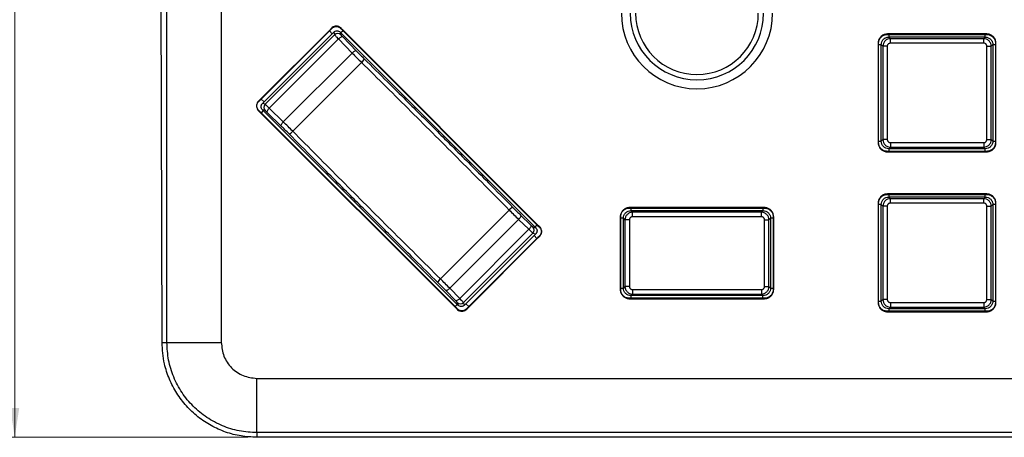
# Model space of a CAD drawing. Header units: millimetres. Extents: x 3 to 556, y 3 to 429.
# Tile 10 of 22: x 205 to 316, y 229 to 276. Entities that reach past the tile are written whole.
import ezdxf

# ---------------------------------------------------------------- set-up
doc = ezdxf.new("R2010")
doc.units = ezdxf.units.MM
doc.styles.add('SLDTEXTSTYLE0', font='TXT', dxfattribs={"width": 0.75})
doc.dimstyles.new('SLDDIMSTYLE1', dxfattribs={"dimtxt": 3.5, "dimasz": 3.302, "dimexe": 0, "dimexo": 0.0625, "dimgap": 0.875, "dimtad": 1, "dimrnd": 1e-09, "dimzin": 12, "dimdsep": 46, "dimtxsty": 'SLDTEXTSTYLE0', "dimsah": 1, "dimcen": 0.09, "dimadec": 0, "dimazin": 3, "dimtfac": 1, "dimtofl": 0, "dimtmove": 0, "dimatfit": 3, "dimfxl": 1, "dimfrac": 2, "dimtolj": 1, "dimtzin": 12, "dimarcsym": 0})

# ---------------------------------------------------------------- blocks, each defined once
blk = doc.blocks.new('_D_1')
at = {"color": 7, "linetype": 'Continuous', "lineweight": 0}
for p, q in [((230.93, 371.13), (203.7, 371.13)), ((204.7, 229), (204.7, 371.13)), ((230.93, 229), (203.7, 229))]:
    blk.add_line(p, q, dxfattribs=at)
at = {"color": 7, "linetype": 'Continuous', "lineweight": 18}
for points in [[(204.7, 371.13), (204.19, 367.83), (205.21, 367.83)], [(204.7, 229), (205.21, 232.3), (204.19, 232.3)]]:
    blk.add_solid(points, dxfattribs=at)
at = {"color": 7, "linetype": 'Continuous', "lineweight": 18, "insert": (200.19, 297), "char_height": 3.5, "attachment_point": 1, "rotation": 90, "style": 'SLDTEXTSTYLE0'}
blk.add_mtext('142.13', dxfattribs=at)

msp = doc.modelspace()

# ---------------------------------------------------------------- linework, layer by layer
at = {"color": 7, "linetype": 'Continuous', "lineweight": 25}
for p, q in [((221.26887, 239.67145), (220.99282, 360.16651)), ((221.81727, 239.67145), (221.81727, 360.16651)), ((227.92934, 360.16651), (227.92934, 239.67145)), ((240.17378, 274.86774), (232.28264, 266.9766)), ((232.3136, 266.94564), (240.20474, 274.83677)), ((240.20474, 274.83677), (240.17378, 274.86774)), ((240.20474, 274.83677), (240.31928, 274.96342)), ((240.31928, 274.96342), (240.28549, 274.99127)), ((241.40412, 274.96414), (241.43763, 274.99233)), ((241.40412, 274.96414), (241.51645, 274.84129)), ((241.51645, 274.84129), (241.54742, 274.87225)), ((241.51645, 274.84129), (263.54945, 252.80828)), ((263.58041, 252.83924), (241.54742, 274.87225)), ((232.73851, 266.73796), (240.41242, 274.41186)), ((232.86074, 266.47893), (240.67145, 274.28964)), ((233.32401, 266.03721), (241.11317, 273.82637)), ((240.58936, 274.59022), (240.67145, 274.28964)), ((241.11317, 273.82637), (242.65761, 272.23998)), ((241.29532, 274.59167), (241.37769, 274.29008)), ((263.20564, 252.68115), (241.38958, 274.4972)), ((241.59316, 274.05306), (243.1376, 272.46667)), ((314.01233, 274.38337), (302.84882, 274.38337)), ((302.84953, 274.331), (302.84882, 274.38337)), ((302.84953, 274.331), (314.01144, 274.331)), ((303.00001, 274.03198), (303.18166, 273.85032)), ((313.85867, 274.03198), (303.00001, 274.03198)), ((303.18166, 273.35063), (303.18166, 273.85032)), ((313.67702, 273.85032), (303.18166, 273.85032)), ((313.67702, 273.85032), (313.85867, 274.03198)), ((313.67702, 273.35063), (313.67702, 273.85032)), ((314.01144, 274.331), (314.01233, 274.38337)), ((301.79914, 273.33615), (301.79914, 262.17264)), ((301.8515, 273.33526), (301.79914, 273.33615)), ((301.8515, 262.17335), (301.8515, 273.33526)), ((302.33218, 273.00084), (302.15053, 273.18249)), ((302.15053, 262.32687), (302.15053, 273.18249)), ((302.83187, 273.00084), (302.33218, 273.00084)), ((302.33218, 273.00084), (302.33218, 262.50548)), ((302.83187, 273.00084), (302.83187, 262.50548)), ((313.67702, 273.35063), (303.18166, 273.35063)), ((314.02681, 273.00084), (314.5265, 273.00084)), ((314.02681, 262.50548), (314.02681, 273.00084)), ((314.70815, 273.17945), (314.5265, 273.00084)), ((314.5265, 262.50548), (314.5265, 273.00084)), ((314.70815, 273.17945), (314.70815, 262.32687)), ((315.00718, 273.33297), (315.05954, 273.33368)), ((315.00718, 273.33297), (315.00718, 262.17106)), ((315.05954, 262.17017), (315.05954, 273.33368)), ((234.9104, 264.49277), (242.65761, 272.23998)), ((235.96817, 263.44163), (243.70874, 271.18221)), ((232.18676, 266.83093), (232.3136, 266.94564)), ((232.3136, 266.94564), (232.28264, 266.9766)), ((232.8603, 265.77269), (232.55871, 265.85506)), ((232.86074, 266.47893), (232.56016, 266.56102)), ((234.9104, 264.49277), (233.32401, 266.03721)), ((232.18604, 265.74643), (232.15682, 265.71379)), ((232.30909, 265.63393), (232.18604, 265.74643)), ((232.30909, 265.63393), (232.27813, 265.60297)), ((232.27813, 265.60297), (254.3114, 243.56969)), ((254.34236, 243.60065), (232.30909, 265.63393)), ((254.46923, 243.94474), (232.65317, 265.7608)), ((234.68371, 264.01278), (233.09732, 265.55722)), ((302.15053, 262.32687), (302.33218, 262.50548)), ((302.83187, 262.50548), (302.33218, 262.50548)), ((314.02681, 262.50548), (314.5265, 262.50548)), ((314.5265, 262.50548), (314.70815, 262.32687)), ((301.8515, 262.17335), (301.79914, 262.17264)), ((303.18166, 261.656), (303.00001, 261.47435)), ((313.85563, 261.47435), (303.00001, 261.47435)), ((303.18166, 262.1557), (303.18166, 261.656)), ((303.18166, 262.1557), (313.67702, 262.1557)), ((303.18166, 261.656), (313.67702, 261.656)), ((313.67702, 262.1557), (313.67702, 261.656)), ((313.85563, 261.47435), (313.67702, 261.656)), ((315.00718, 262.17106), (315.05954, 262.17017)), ((302.84724, 261.17532), (302.84635, 261.12296)), ((302.84635, 261.12296), (314.00985, 261.12296)), ((314.00915, 261.17532), (302.84724, 261.17532)), ((314.00915, 261.17532), (314.00985, 261.12296)), ((314.01231, 256.38337), (302.84648, 256.38337)), ((302.8473, 256.331), (302.84648, 256.38337)), ((302.8473, 256.331), (314.01144, 256.331)), ((303.18166, 255.85032), (303.00001, 256.03198)), ((313.85867, 256.03198), (303.00001, 256.03198)), ((303.18166, 255.35063), (303.18166, 255.85032)), ((313.67702, 255.85032), (303.18166, 255.85032)), ((313.85867, 256.03198), (313.67702, 255.85032)), ((313.67702, 255.35063), (313.67702, 255.85032)), ((314.01144, 256.331), (314.01231, 256.38337)), ((289.01231, 254.85137), (273.84648, 254.85137)), ((273.8473, 254.799), (273.84648, 254.85137)), ((273.8473, 254.799), (289.01144, 254.799)), ((289.01144, 254.799), (289.01231, 254.85137)), ((301.79914, 255.33614), (301.79914, 244.17024)), ((301.8515, 255.33526), (301.79914, 255.33614)), ((301.8515, 244.17106), (301.8515, 255.33526)), ((302.33218, 255.00084), (302.15053, 255.18249)), ((302.15053, 244.32687), (302.15053, 255.18249)), ((302.83187, 255.00084), (302.33218, 255.00084)), ((302.33218, 255.00084), (302.33218, 244.50548)), ((302.83187, 255.00084), (302.83187, 244.50548)), ((313.67702, 255.35063), (303.18166, 255.35063)), ((314.02681, 255.00084), (314.5265, 255.00084)), ((314.02681, 244.50548), (314.02681, 255.00084)), ((314.5265, 255.00084), (314.70815, 255.17945)), ((314.5265, 244.50548), (314.5265, 255.00084)), ((314.70815, 255.17945), (314.70815, 244.32687)), ((315.00718, 255.33527), (315.05954, 255.33609)), ((315.00718, 255.33527), (315.00718, 244.17333)), ((315.05954, 244.17211), (315.05954, 255.33609)), ((252.57357, 246.83623), (260.31415, 254.57681)), ((261.5951, 254.00944), (262.75038, 252.88556)), ((272.79914, 253.80414), (272.79914, 245.63824)), ((272.8515, 253.80326), (272.79914, 253.80414)), ((272.8515, 245.63906), (272.8515, 253.80326)), ((273.33218, 253.46884), (273.15053, 253.65049)), ((273.15053, 245.79487), (273.15053, 253.65049)), ((274.18166, 254.31832), (274.00001, 254.49998)), ((288.85867, 254.49998), (274.00001, 254.49998)), ((274.18166, 253.81863), (274.18166, 254.31832)), ((288.67702, 254.31832), (274.18166, 254.31832)), ((288.67702, 253.81863), (274.18166, 253.81863)), ((288.85867, 254.49998), (288.67702, 254.31832)), ((288.67702, 253.81863), (288.67702, 254.31832)), ((289.5265, 253.46884), (289.70815, 253.64745)), ((289.70815, 253.64745), (289.70815, 245.79487)), ((290.00718, 253.80327), (290.05954, 253.80409)), ((290.00718, 253.80327), (290.00718, 245.64133)), ((290.05954, 245.64011), (290.05954, 253.80409)), ((253.62402, 245.77888), (261.3715, 253.52636)), ((261.3715, 253.52636), (262.52678, 252.40248)), ((262.98426, 252.67314), (263.3001, 252.58688)), ((263.54945, 252.80828), (263.58041, 252.83924)), ((263.54945, 252.80828), (263.6728, 252.69549)), ((263.6728, 252.69549), (263.70216, 252.72801)), ((273.83187, 253.46884), (273.33218, 253.46884)), ((273.33218, 253.46884), (273.33218, 245.97348)), ((273.83187, 253.46884), (273.83187, 245.97348)), ((289.02681, 253.46884), (289.5265, 253.46884)), ((289.02681, 245.97348), (289.02681, 253.46884)), ((289.5265, 245.97348), (289.5265, 253.46884)), ((262.52678, 252.40248), (254.7479, 244.6236)), ((262.98381, 251.96691), (255.18347, 244.16657)), ((263.1203, 251.70398), (255.44639, 244.03008)), ((263.54521, 251.4963), (255.65407, 243.60517)), ((255.68504, 243.5742), (263.57617, 251.46534)), ((262.98381, 251.96691), (263.29866, 251.88092)), ((263.67199, 251.61095), (263.54521, 251.4963)), ((263.54521, 251.4963), (263.57617, 251.46534)), ((273.33218, 245.97348), (273.15053, 245.79487)), ((273.83187, 245.97348), (273.33218, 245.97348)), ((289.02681, 245.97348), (289.5265, 245.97348)), ((289.5265, 245.97348), (289.70815, 245.79487)), ((254.26482, 244.4), (253.14094, 245.55528)), ((254.7479, 244.6236), (253.62402, 245.77888)), ((272.8515, 245.63906), (272.79914, 245.63824)), ((274.18166, 245.124), (274.00001, 244.94235)), ((288.85563, 244.94235), (274.00001, 244.94235)), ((274.18166, 245.6237), (274.18166, 245.124)), ((274.18166, 245.6237), (288.67702, 245.6237)), ((274.18166, 245.124), (288.67702, 245.124)), ((288.67702, 245.6237), (288.67702, 245.124)), ((288.67702, 245.124), (288.85563, 244.94235)), ((290.00718, 245.64133), (290.05954, 245.64011)), ((254.5635, 243.85028), (254.47724, 244.16612)), ((255.26946, 243.85172), (255.18347, 244.16657)), ((273.84724, 244.64332), (273.84637, 244.59096)), ((273.84637, 244.59096), (289.01228, 244.59096)), ((289.01144, 244.64332), (273.84724, 244.64332)), ((289.01144, 244.64332), (289.01228, 244.59096)), ((301.8515, 244.17106), (301.79914, 244.17024)), ((302.33218, 244.50548), (302.15053, 244.32687)), ((302.83187, 244.50548), (302.33218, 244.50548)), ((303.00001, 243.47435), (303.18166, 243.656)), ((303.18166, 244.1557), (303.18166, 243.656)), ((303.18166, 244.1557), (313.67702, 244.1557)), ((303.18166, 243.656), (313.67702, 243.656)), ((313.67702, 244.1557), (313.67702, 243.656)), ((313.67702, 243.656), (313.85563, 243.47435)), ((314.02681, 244.50548), (314.5265, 244.50548)), ((314.5265, 244.50548), (314.70815, 244.32687)), ((315.00718, 244.17333), (315.05954, 244.17211)), ((254.34236, 243.60065), (254.3114, 243.56969)), ((254.4547, 243.4778), (254.34236, 243.60065)), ((254.4547, 243.4778), (254.42119, 243.44961)), ((255.65407, 243.60517), (255.53953, 243.47852)), ((255.53953, 243.47852), (255.57332, 243.45067)), ((255.65407, 243.60517), (255.68504, 243.5742)), ((302.84724, 243.17532), (302.84637, 243.12296)), ((302.84637, 243.12296), (314.01228, 243.12296)), ((314.01144, 243.17532), (302.84724, 243.17532)), ((313.85563, 243.47435), (303.00001, 243.47435)), ((314.01144, 243.17532), (314.01228, 243.12296)), ((221.26887, 239.67145), (221.81727, 239.67145)), ((221.81727, 239.67145), (227.92934, 239.67145)), ((231.92934, 235.63325), (451.92934, 235.63325)), ((231.92934, 229.52118), (231.92934, 235.63325)), ((451.92934, 229.52118), (231.92934, 229.52118)), ((231.92934, 229.52118), (231.92934, 228.99723)), ((451.92934, 228.99723), (231.92934, 228.99723))]:
    msp.add_line(p, q, dxfattribs=at)
at = {"color": 8, "linetype": 'Continuous', "lineweight": 25}
for p, q in [((240.41242, 274.41186), (240.09604, 274.72807)), ((241.62514, 274.7326), (241.38958, 274.4972)), ((315.00718, 273.17932), (314.70815, 273.17945)), ((232.42231, 267.05434), (232.73851, 266.73796)), ((232.65317, 265.7608), (232.41778, 265.52524)), ((301.8515, 262.327), (302.15053, 262.32687)), ((313.8555, 261.17532), (313.85563, 261.47435)), ((314.70815, 262.32687), (315.00718, 262.327)), ((315.00718, 255.17932), (314.70815, 255.17945)), ((290.00718, 253.64732), (289.70815, 253.64745)), ((263.20564, 252.68115), (263.44103, 252.9167)), ((263.43651, 251.3876), (263.1203, 251.70398)), ((272.8515, 245.795), (273.15053, 245.79487)), ((288.8555, 244.64332), (288.85563, 244.94235)), ((289.70815, 245.79487), (290.00718, 245.795)), ((254.23367, 243.70934), (254.46923, 243.94474)), ((255.44639, 244.03008), (255.76278, 243.71387)), ((301.8515, 244.327), (302.15053, 244.32687)), ((314.70815, 244.32687), (315.00718, 244.327)), ((313.8555, 243.17532), (313.85563, 243.47435))]:
    msp.add_line(p, q, dxfattribs=at)
at = {"color": 7, "linetype": 'Continuous', "lineweight": 25, "flags": 128}
for points in [[(241.59316, 274.05306), (241.56023, 274.06856), (241.51549, 274.07047), (241.4606, 274.05871), (241.39756, 274.03373), (241.32872, 273.99643), (241.25659, 273.9482), (241.18385, 273.89081), (241.11317, 273.82637)], [(243.1376, 272.46667), (243.10467, 272.48217), (243.05994, 272.48408), (243.00504, 272.47232), (242.94201, 272.44734), (242.87316, 272.41004), (242.80104, 272.36181), (242.72829, 272.30442), (242.65761, 272.23998)], [(233.09732, 265.55722), (233.08182, 265.59015), (233.07991, 265.63488), (233.09166, 265.68978), (233.11665, 265.75282), (233.15395, 265.82166), (233.20218, 265.89379), (233.25957, 265.96653), (233.32401, 266.03721)], [(234.68371, 264.01278), (234.66821, 264.04571), (234.6663, 264.09044), (234.67806, 264.14534), (234.70304, 264.20837), (234.74034, 264.27722), (234.78857, 264.34934), (234.84596, 264.42209), (234.9104, 264.49277)], [(261.5951, 254.00944), (261.6112, 253.97593), (261.61368, 253.93063), (261.60246, 253.8752), (261.57794, 253.81171), (261.54102, 253.74247), (261.49308, 253.67005), (261.43587, 253.59712), (261.3715, 253.52636)], [(262.75038, 252.88556), (262.76648, 252.85205), (262.76896, 252.80675), (262.75774, 252.75132), (262.73321, 252.68783), (262.6963, 252.61859), (262.64835, 252.54617), (262.59114, 252.47324), (262.52678, 252.40248)], [(253.14094, 245.55528), (253.17445, 245.53918), (253.21975, 245.53669), (253.27518, 245.54792), (253.33867, 245.57244), (253.40791, 245.60936), (253.48033, 245.6573), (253.55326, 245.71451), (253.62402, 245.77888)], [(254.26482, 244.4), (254.29833, 244.3839), (254.34363, 244.38142), (254.39906, 244.39264), (254.46255, 244.41717), (254.53179, 244.45408), (254.60421, 244.50203), (254.67714, 244.55923), (254.7479, 244.6236)]]:
    msp.add_lwpolyline(points, dxfattribs=at)
at = {"color": 7, "linetype": 'Continuous', "lineweight": 25}
for centre, radius, start, end in [((281.42934, 276.72116), 8.5, 180, 0), ((281.42934, 276.72116), 7.5, 180, 0), ((281.42934, 276.72116), 6.9, 180, 0), ((241.02479, 273.93498), 0.50063, 45.1788948, 134.8931568), ((243.10651, 271.94218), 0.96966, 308.395053, 338.5974711), ((233.2154, 266.12559), 0.50063, 135.1068416, 224.821104), ((235.2082, 264.04387), 0.96966, 291.4025289, 321.604947), ((261.07417, 253.97452), 0.96974, 111.4045716, 141.6044464), ((262.62915, 252.32025), 0.50063, 315.1068428, 44.821104), ((253.17586, 246.07621), 0.96974, 128.3955536, 158.5954284), ((254.83013, 244.52122), 0.50063, 225.1788948, 314.8931581)]:
    msp.add_arc(centre, radius, start, end, dxfattribs=at)
for points, knots in [([(240.28549, 274.99127), (240.27597, 274.97988), (240.25694, 274.95709), (240.22017, 274.91546), (240.1918, 274.88627), (240.17378, 274.86774)], [0, 0, 0, 0, 0.267290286, 0.534584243, 1, 1, 1, 1]), ([(241.43763, 274.99233), (241.37582, 275.05265), (241.25215, 275.17334), (241.00584, 275.26306), (240.7491, 275.26977), (240.50756, 275.18981), (240.35944, 275.07771), (240.29564, 275.00313), (240.28549, 274.99127)], [0, 0, 0, 0, 0.196041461, 0.392243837, 0.583616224, 0.775119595, 0.964237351, 1, 1, 1, 1]), ([(240.31928, 274.96342), (240.38514, 275.02764), (240.48548, 275.12549), (240.66415, 275.19679), (240.81785, 275.22453), (240.985, 275.21545), (241.14879, 275.16467), (241.29334, 275.07955), (241.3682, 275.00155), (241.40412, 274.96414)], [0, 0, 0, 0, 0.220553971, 0.336012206, 0.461291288, 0.597836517, 0.738248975, 0.874435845, 1, 1, 1, 1]), ([(240.58936, 274.59022), (240.61459, 274.61292), (240.66449, 274.65782), (240.781, 274.71831), (240.94179, 274.75106), (241.14, 274.71512), (241.2433, 274.63301), (241.29532, 274.59167)], [0, 0, 0, 0, 0.130512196, 0.258158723, 0.500296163, 0.748346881, 1, 1, 1, 1]), ([(241.54742, 274.87225), (241.5373, 274.88252), (241.51706, 274.90307), (241.48013, 274.94282), (241.45418, 274.97305), (241.43763, 274.99233)], [0, 0, 0, 0, 0.265783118, 0.531564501, 1, 1, 1, 1]), ([(240.41242, 274.41186), (240.445, 274.44452), (240.50433, 274.504), (240.56294, 274.56343), (240.58936, 274.59022)], [0, 0, 0, 0, 0.549165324, 1, 1, 1, 1]), ([(240.67145, 274.28964), (240.67903, 274.27988), (240.69547, 274.25874), (240.79003, 274.15793), (240.93114, 274.01151), (241.05091, 273.8897), (241.11317, 273.82637)], [0, 0, 0, 0, 0.232553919, 0.504309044, 0.742303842, 1, 1, 1, 1]), ([(241.38958, 274.4972), (241.37196, 274.51484), (241.3405, 274.54632), (241.30912, 274.57781), (241.29532, 274.59167)], [0, 0, 0, 0, 0.560054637, 1, 1, 1, 1]), ([(241.37769, 274.29008), (241.38093, 274.28466), (241.38797, 274.27291), (241.43369, 274.22095), (241.50292, 274.14641), (241.5623, 274.08499), (241.59316, 274.05306)], [0, 0, 0, 0, 0.232596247, 0.504370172, 0.742374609, 1, 1, 1, 1]), ([(302.84882, 274.38337), (302.72264, 274.37028), (302.46961, 274.34405), (302.14617, 274.1424), (301.91699, 273.85912), (301.81229, 273.57527), (301.80249, 273.39719), (301.79914, 273.33615)], [0, 0, 0, 0, 0.2296869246, 0.4605813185, 0.6742347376, 0.8883402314, 1, 1, 1, 1]), ([(301.8515, 273.33526), (301.86444, 273.45619), (301.8904, 273.69877), (302.08524, 274.00713), (302.35713, 274.22355), (302.62604, 274.31992), (302.79337, 274.32822), (302.84953, 274.331)], [0, 0, 0, 0, 0.231522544, 0.464435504, 0.67815484, 0.891985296, 1, 1, 1, 1]), ([(302.15053, 273.18249), (302.16331, 273.2938), (302.18886, 273.51647), (302.38541, 273.79728), (302.66621, 273.99369), (302.88878, 274.01922), (303.00001, 274.03198)], [0, 0, 0, 0, 0.249994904, 0.500112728, 0.750174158, 1, 1, 1, 1]), ([(303.18166, 273.85032), (303.07064, 273.83755), (302.84843, 273.81197), (302.56776, 273.61597), (302.37084, 273.33524), (302.34507, 273.11237), (302.33218, 273.00084)], [0, 0, 0, 0, 0.2494510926, 0.4992594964, 0.7494381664, 1, 1, 1, 1]), ([(314.5265, 273.00084), (314.51372, 273.11187), (314.48815, 273.33407), (314.29215, 273.61475), (314.01142, 273.81166), (313.78854, 273.83743), (313.67702, 273.85032)], [0, 0, 0, 0, 0.249451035, 0.499259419, 0.749438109, 1, 1, 1, 1]), ([(313.85867, 274.03197), (313.97019, 274.01915), (314.1933, 273.99349), (314.47451, 273.79618), (314.67085, 273.51426), (314.69572, 273.29103), (314.70815, 273.17945)], [0, 0, 0, 0, 0.249888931, 0.499971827, 0.750068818, 1, 1, 1, 1]), ([(314.01144, 274.331), (314.13237, 274.31806), (314.37494, 274.2921), (314.68331, 274.09726), (314.89972, 273.82538), (314.9961, 273.55647), (315.0044, 273.38913), (315.00718, 273.33297)], [0, 0, 0, 0, 0.2315207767, 0.4644318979, 0.6781502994, 0.8919796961, 1, 1, 1, 1]), ([(315.05954, 273.33368), (315.04646, 273.45986), (315.02023, 273.71288), (314.81858, 274.03633), (314.53531, 274.26551), (314.25145, 274.37021), (314.07337, 274.38001), (314.01233, 274.38337)], [0, 0, 0, 0, 0.229685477, 0.460578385, 0.674230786, 0.888335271, 1, 1, 1, 1]), ([(243.1376, 272.46667), (243.28799, 272.31304), (243.57102, 272.02391), (243.86944, 271.72733), (244.0093, 271.58833)], [0, 0, 0, 0, 0.531349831, 1, 1, 1, 1]), ([(303.18166, 273.35063), (303.15676, 273.34908), (303.10404, 273.3458), (303.02269, 273.31663), (302.94725, 273.26622), (302.8858, 273.19449), (302.84132, 273.10576), (302.83516, 273.03729), (302.83187, 273.00084)], [0, 0, 0, 0, 0.136094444, 0.288165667, 0.467040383, 0.626681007, 0.801246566, 1, 1, 1, 1]), ([(314.02681, 273.00084), (314.02526, 273.02573), (314.02198, 273.07846), (313.9928, 273.15984), (313.94236, 273.2353), (313.87061, 273.29674), (313.7819, 273.34119), (313.71346, 273.34735), (313.67702, 273.35063)], [0, 0, 0, 0, 0.136044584, 0.288208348, 0.467178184, 0.62679764, 0.80131615, 1, 1, 1, 1]), ([(242.65761, 272.23998), (242.82892, 272.06558), (243.16994, 271.71841), (243.52971, 271.36038), (243.70874, 271.18221)], [0, 0, 0, 0, 0.50234388, 1, 1, 1, 1]), ([(244.0093, 271.58833), (244.88174, 270.72422), (246.44378, 269.1771), (248.59242, 267.04074), (250.46402, 265.17578), (252.17765, 263.46436), (253.93895, 261.70163), (255.85697, 259.77777), (258.15431, 257.46793), (259.81135, 255.795), (260.72027, 254.87737)], [0, 0, 0, 0, 0.156733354, 0.280618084, 0.3843559, 0.491297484, 0.58691809, 0.699489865, 0.835164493, 1, 1, 1, 1]), ([(243.70874, 271.18221), (245.5554, 269.3511), (249.24871, 265.68888), (254.82081, 260.11679), (258.48303, 256.42347), (260.31415, 254.57681)], [0, 0, 0, 0, 0.333334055, 0.666666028, 1, 1, 1, 1]), ([(232.28264, 266.9766), (232.27205, 266.96619), (232.25088, 266.94538), (232.2096, 266.9074), (232.17804, 266.88085), (232.15785, 266.86385)], [0, 0, 0, 0, 0.264696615, 0.529390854, 1, 1, 1, 1]), ([(232.15785, 266.86385), (232.08799, 266.79117), (231.94917, 266.64674), (231.87391, 266.36237), (231.89864, 266.09517), (231.99852, 265.87278), (232.10687, 265.76396), (232.15682, 265.71379)], [0, 0, 0, 0, 0.228613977, 0.454285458, 0.648881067, 0.838113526, 1, 1, 1, 1]), ([(232.18604, 265.74643), (232.11584, 265.82166), (232.00977, 265.93536), (231.94336, 266.13265), (231.92436, 266.28883), (231.94316, 266.44531), (232.00798, 266.6438), (232.11571, 266.75656), (232.18676, 266.83093)], [0, 0, 0, 0, 0.246584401, 0.372632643, 0.499485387, 0.626903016, 0.753936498, 1, 1, 1, 1]), ([(232.55871, 265.85506), (232.51754, 265.90684), (232.43567, 266.0098), (232.39933, 266.20756), (232.43171, 266.36857), (232.49224, 266.4855), (232.53734, 266.53565), (232.56016, 266.56102)], [0, 0, 0, 0, 0.250535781, 0.498223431, 0.740650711, 0.868794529, 1, 1, 1, 1]), ([(232.65317, 265.7608), (232.63554, 265.77842), (232.60406, 265.80989), (232.57257, 265.84126), (232.55871, 265.85506)], [0, 0, 0, 0, 0.560054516, 1, 1, 1, 1]), ([(232.56016, 266.56102), (232.5941, 266.5945), (232.65355, 266.65315), (232.713, 266.71249), (232.73851, 266.73796)], [0, 0, 0, 0, 0.570840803, 1, 1, 1, 1]), ([(233.09732, 265.55722), (233.06653, 265.58699), (233.00403, 265.64743), (232.9328, 265.71357), (232.87923, 265.76092), (232.86694, 265.76856), (232.8603, 265.77269)], [0, 0, 0, 0, 0.2482988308, 0.5041111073, 0.7317782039, 1, 1, 1, 1]), ([(233.32401, 266.03721), (233.27473, 266.08566), (233.16783, 266.19075), (233.02527, 266.32862), (232.90221, 266.44542), (232.8751, 266.46732), (232.86074, 266.47893)], [0, 0, 0, 0, 0.19943498, 0.432639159, 0.699527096, 1, 1, 1, 1]), ([(232.15682, 265.71379), (232.16781, 265.70445), (232.18977, 265.68576), (232.23063, 265.64925), (232.25954, 265.62108), (232.27813, 265.60297)], [0, 0, 0, 0, 0.263171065, 0.526346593, 1, 1, 1, 1]), ([(235.56205, 263.14108), (235.40293, 263.30109), (235.10553, 263.60016), (234.81759, 263.88182), (234.68371, 264.01278)], [0, 0, 0, 0, 0.535049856, 1, 1, 1, 1]), ([(235.96817, 263.44163), (235.79001, 263.62066), (235.43198, 263.98043), (235.08481, 264.32145), (234.9104, 264.49277)], [0, 0, 0, 0, 0.497626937, 1, 1, 1, 1]), ([(252.27301, 246.43011), (251.40643, 247.28841), (249.8557, 248.82432), (247.72036, 250.94738), (245.85505, 252.806), (244.14039, 254.51838), (242.37347, 256.28664), (240.44748, 258.21844), (238.13977, 260.53865), (236.47514, 262.21923), (235.56205, 263.14108)], [0, 0, 0, 0, 0.155680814, 0.278588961, 0.381987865, 0.489124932, 0.585070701, 0.698116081, 0.834408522, 1, 1, 1, 1]), ([(252.57357, 246.83623), (250.72691, 248.66735), (247.03359, 252.32957), (241.4615, 257.90167), (237.79928, 261.59497), (235.96817, 263.44163)], [0, 0, 0, 0, 0.3333338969, 0.6666658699, 1, 1, 1, 1]), ([(302.33218, 262.50548), (302.34496, 262.39446), (302.37053, 262.17225), (302.56653, 261.89158), (302.84726, 261.69466), (303.07014, 261.66889), (303.18166, 261.656)], [0, 0, 0, 0, 0.249451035, 0.499259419, 0.749438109, 1, 1, 1, 1]), ([(302.83187, 262.50548), (302.83342, 262.48059), (302.83671, 262.42786), (302.86588, 262.34649), (302.91632, 262.27103), (302.98807, 262.20959), (303.07678, 262.16514), (303.14522, 262.15898), (303.18166, 262.1557)], [0, 0, 0, 0, 0.136044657, 0.288208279, 0.467177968, 0.626797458, 0.801316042, 1, 1, 1, 1]), ([(313.67702, 262.1557), (313.70193, 262.15725), (313.75467, 262.16053), (313.83606, 262.18973), (313.91149, 262.24019), (313.97294, 262.31193), (314.01737, 262.40063), (314.02353, 262.46906), (314.02681, 262.50548)], [0, 0, 0, 0, 0.136150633, 0.288274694, 0.467283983, 0.626864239, 0.801387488, 1, 1, 1, 1]), ([(313.67702, 261.656), (313.78798, 261.66876), (314.01009, 261.69431), (314.29076, 261.89019), (314.4878, 262.17092), (314.51359, 262.39389), (314.5265, 262.50548)], [0, 0, 0, 0, 0.249302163, 0.499060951, 0.749289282, 1, 1, 1, 1]), ([(301.79914, 262.17264), (301.81222, 262.04646), (301.83846, 261.79344), (302.04011, 261.47), (302.32337, 261.24081), (302.60723, 261.13612), (302.78531, 261.12632), (302.84635, 261.12296)], [0, 0, 0, 0, 0.229684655, 0.460576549, 0.674230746, 0.888337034, 1, 1, 1, 1]), ([(302.84724, 261.17532), (302.72631, 261.18826), (302.48373, 261.21422), (302.17537, 261.40906), (301.95896, 261.68095), (301.86258, 261.94986), (301.85429, 262.11719), (301.8515, 262.17335)], [0, 0, 0, 0, 0.231523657, 0.464437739, 0.678157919, 0.891989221, 1, 1, 1, 1]), ([(303.00001, 261.47435), (302.8885, 261.48718), (302.66538, 261.51284), (302.38417, 261.71015), (302.18783, 261.99206), (302.16296, 262.21529), (302.15053, 262.32687)], [0, 0, 0, 0, 0.249888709, 0.499971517, 0.750068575, 1, 1, 1, 1]), ([(314.70815, 262.32687), (314.69566, 262.21502), (314.67066, 261.99126), (314.47343, 261.70893), (314.19111, 261.51181), (313.96743, 261.48683), (313.85563, 261.47435)], [0, 0, 0, 0, 0.249971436, 0.500082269, 0.750151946, 1, 1, 1, 1]), ([(315.00718, 262.17106), (314.99424, 262.05014), (314.96828, 261.80756), (314.77344, 261.4992), (314.50156, 261.28278), (314.23265, 261.1864), (314.06531, 261.17811), (314.00915, 261.17532)], [0, 0, 0, 0, 0.231520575, 0.464431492, 0.678149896, 0.891979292, 1, 1, 1, 1]), ([(314.00985, 261.12296), (314.13604, 261.13604), (314.38906, 261.16228), (314.71251, 261.36392), (314.94169, 261.64719), (315.04639, 261.93105), (315.05619, 262.10913), (315.05954, 262.17017)], [0, 0, 0, 0, 0.22968529, 0.460578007, 0.674230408, 0.888334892, 1, 1, 1, 1]), ([(302.84648, 256.38337), (302.71987, 256.36979), (302.46597, 256.34257), (302.14241, 256.13885), (301.91417, 255.85389), (301.81175, 255.57123), (301.8023, 255.39514), (301.79914, 255.33614)], [0, 0, 0, 0, 0.230902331, 0.463064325, 0.677342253, 0.891870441, 1, 1, 1, 1]), ([(301.8515, 255.33526), (301.86438, 255.45578), (301.89021, 255.69752), (302.08412, 256.00534), (302.35525, 256.22215), (302.6239, 256.31921), (302.79124, 256.32804), (302.8473, 256.331)], [0, 0, 0, 0, 0.231111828, 0.463578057, 0.677589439, 0.891977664, 1, 1, 1, 1]), ([(302.15053, 255.18249), (302.16331, 255.2938), (302.18886, 255.51647), (302.38541, 255.79728), (302.66621, 255.99369), (302.88878, 256.01922), (303.00001, 256.03198)], [0, 0, 0, 0, 0.2499949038, 0.5001127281, 0.7501741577, 1, 1, 1, 1]), ([(303.18166, 255.85032), (303.07064, 255.83755), (302.84843, 255.81197), (302.56776, 255.61597), (302.37084, 255.33524), (302.34507, 255.11237), (302.33218, 255.00084)], [0, 0, 0, 0, 0.2494510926, 0.4992594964, 0.7494381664, 1, 1, 1, 1]), ([(314.5265, 255.00084), (314.51372, 255.11187), (314.48815, 255.33407), (314.29215, 255.61475), (314.01142, 255.81166), (313.78854, 255.83743), (313.67702, 255.85032)], [0, 0, 0, 0, 0.249451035, 0.499259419, 0.749438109, 1, 1, 1, 1]), ([(313.85867, 256.03197), (313.97019, 256.01915), (314.1933, 255.99349), (314.47451, 255.79618), (314.67085, 255.51426), (314.69572, 255.29103), (314.70815, 255.17945)], [0, 0, 0, 0, 0.249888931, 0.499971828, 0.750068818, 1, 1, 1, 1]), ([(314.01144, 256.331), (314.13196, 256.31812), (314.37372, 256.29229), (314.68154, 256.09837), (314.89834, 255.82723), (314.99539, 255.55861), (315.00422, 255.3913), (315.00718, 255.33527)], [0, 0, 0, 0, 0.231130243, 0.463615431, 0.677634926, 0.892025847, 1, 1, 1, 1]), ([(315.05954, 255.33609), (315.04597, 255.46268), (315.01874, 255.71654), (314.81506, 256.04007), (314.53012, 256.26831), (314.24745, 256.37075), (314.07134, 256.3802), (314.01231, 256.38337)], [0, 0, 0, 0, 0.230879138, 0.463016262, 0.677294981, 0.891828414, 1, 1, 1, 1]), ([(260.72027, 254.87737), (260.87663, 254.72015), (261.17309, 254.42204), (261.45967, 254.14185), (261.5951, 254.00944)], [0, 0, 0, 0, 0.527412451, 1, 1, 1, 1]), ([(273.84648, 254.85137), (273.71987, 254.83779), (273.46597, 254.81057), (273.14241, 254.60685), (272.91417, 254.32189), (272.81175, 254.03923), (272.8023, 253.86314), (272.79914, 253.80414)], [0, 0, 0, 0, 0.2309023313, 0.4630643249, 0.6773422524, 0.8918704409, 1, 1, 1, 1]), ([(272.8515, 253.80326), (272.86438, 253.92378), (272.89021, 254.16552), (273.08412, 254.47334), (273.35525, 254.69015), (273.6239, 254.78721), (273.79124, 254.79604), (273.8473, 254.799)], [0, 0, 0, 0, 0.231111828, 0.463578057, 0.677589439, 0.891977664, 1, 1, 1, 1]), ([(289.01144, 254.799), (289.13196, 254.78612), (289.37372, 254.76029), (289.68154, 254.56637), (289.89834, 254.29523), (289.99539, 254.02661), (290.00422, 253.8593), (290.00718, 253.80327)], [0, 0, 0, 0, 0.231130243, 0.463615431, 0.677634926, 0.892025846, 1, 1, 1, 1]), ([(290.05954, 253.80409), (290.04597, 253.93068), (290.01874, 254.18454), (289.81506, 254.50807), (289.53012, 254.73631), (289.24745, 254.83875), (289.07134, 254.8482), (289.01231, 254.85137)], [0, 0, 0, 0, 0.230879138, 0.463016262, 0.677294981, 0.891828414, 1, 1, 1, 1]), ([(303.18166, 255.35063), (303.15676, 255.34908), (303.10404, 255.3458), (303.02269, 255.31663), (302.94725, 255.26622), (302.8858, 255.19449), (302.84132, 255.10576), (302.83516, 255.03729), (302.83187, 255.00084)], [0, 0, 0, 0, 0.136094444, 0.288165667, 0.467040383, 0.626681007, 0.801246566, 1, 1, 1, 1]), ([(314.02681, 255.00084), (314.02526, 255.02573), (314.02198, 255.07846), (313.9928, 255.15984), (313.94236, 255.2353), (313.87061, 255.29674), (313.7819, 255.34119), (313.71346, 255.34735), (313.67702, 255.35063)], [0, 0, 0, 0, 0.136044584, 0.288208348, 0.467178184, 0.62679764, 0.80131615, 1, 1, 1, 1]), ([(260.31415, 254.57681), (260.49241, 254.3977), (260.85074, 254.03767), (261.19734, 253.69737), (261.3715, 253.52636)], [0, 0, 0, 0, 0.497498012, 1, 1, 1, 1]), ([(273.15053, 253.65049), (273.16331, 253.7618), (273.18886, 253.98447), (273.38541, 254.26528), (273.66621, 254.46169), (273.88878, 254.48722), (274.00001, 254.49998)], [0, 0, 0, 0, 0.249994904, 0.500112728, 0.750174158, 1, 1, 1, 1]), ([(274.18166, 254.31832), (274.07064, 254.30555), (273.84843, 254.27997), (273.56776, 254.08397), (273.37084, 253.80324), (273.34507, 253.58037), (273.33218, 253.46884)], [0, 0, 0, 0, 0.249451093, 0.499259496, 0.749438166, 1, 1, 1, 1]), ([(274.18166, 253.81863), (274.15676, 253.81708), (274.10404, 253.8138), (274.02269, 253.78463), (273.94725, 253.73422), (273.8858, 253.66249), (273.84132, 253.57376), (273.83516, 253.50529), (273.83187, 253.46884)], [0, 0, 0, 0, 0.136094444, 0.288165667, 0.467040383, 0.626681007, 0.801246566, 1, 1, 1, 1]), ([(289.5265, 253.46884), (289.51372, 253.57987), (289.48815, 253.80207), (289.29215, 254.08275), (289.01142, 254.27966), (288.78854, 254.30543), (288.67702, 254.31832)], [0, 0, 0, 0, 0.249451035, 0.499259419, 0.749438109, 1, 1, 1, 1]), ([(289.02681, 253.46884), (289.02526, 253.49373), (289.02198, 253.54646), (288.9928, 253.62784), (288.94236, 253.7033), (288.87061, 253.76474), (288.7819, 253.80919), (288.71346, 253.81535), (288.67702, 253.81863)], [0, 0, 0, 0, 0.136044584, 0.288208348, 0.467178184, 0.62679764, 0.80131615, 1, 1, 1, 1]), ([(288.85867, 254.49997), (288.97019, 254.48715), (289.1933, 254.46149), (289.47451, 254.26418), (289.67085, 253.98226), (289.69572, 253.75903), (289.70815, 253.64745)], [0, 0, 0, 0, 0.249888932, 0.499971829, 0.750068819, 1, 1, 1, 1]), ([(262.75038, 252.88556), (262.78078, 252.85619), (262.84252, 252.79653), (262.91275, 252.73137), (262.96556, 252.68475), (262.9777, 252.67722), (262.98426, 252.67314)], [0, 0, 0, 0, 0.248188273, 0.504070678, 0.731803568, 1, 1, 1, 1]), ([(263.20564, 252.68115), (263.22327, 252.66352), (263.25476, 252.63206), (263.28625, 252.60068), (263.3001, 252.58688)], [0, 0, 0, 0, 0.560054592, 1, 1, 1, 1]), ([(263.3001, 252.58688), (263.34128, 252.53509), (263.42317, 252.43212), (263.45949, 252.23433), (263.42708, 252.07333), (263.36655, 251.95641), (263.32147, 251.90628), (263.29866, 251.88092)], [0, 0, 0, 0, 0.250605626, 0.498290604, 0.740725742, 0.868841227, 1, 1, 1, 1]), ([(263.70216, 252.72801), (263.69115, 252.73738), (263.66911, 252.75611), (263.6281, 252.79275), (263.59908, 252.82104), (263.58041, 252.83924)], [0, 0, 0, 0, 0.262960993, 0.525927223, 1, 1, 1, 1]), ([(263.6728, 252.69549), (263.74303, 252.62042), (263.84939, 252.50673), (263.91484, 252.30885), (263.93471, 252.1524), (263.91547, 251.99585), (263.84961, 251.7982), (263.7426, 251.68539), (263.67199, 251.61095)], [0, 0, 0, 0, 0.24624592, 0.372931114, 0.500239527, 0.627651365, 0.754292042, 1, 1, 1, 1]), ([(263.70051, 251.57771), (263.76969, 251.65), (263.9039, 251.79022), (263.98288, 252.06553), (263.96388, 252.32627), (263.87049, 252.55823), (263.75742, 252.67227), (263.70216, 252.72801)], [0, 0, 0, 0, 0.227062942, 0.440494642, 0.633841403, 0.821028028, 1, 1, 1, 1]), ([(262.52678, 252.40248), (262.57544, 252.35466), (262.68102, 252.25089), (262.82159, 252.11501), (262.94287, 251.99996), (262.96964, 251.97835), (262.98381, 251.96691)], [0, 0, 0, 0, 0.199370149, 0.432551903, 0.699460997, 1, 1, 1, 1]), ([(263.29866, 251.88092), (263.26472, 251.84744), (263.20527, 251.78879), (263.14582, 251.72945), (263.1203, 251.70398)], [0, 0, 0, 0, 0.570827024, 1, 1, 1, 1]), ([(263.57617, 251.46534), (263.58676, 251.47575), (263.60794, 251.49656), (263.64907, 251.5344), (263.68047, 251.56084), (263.70051, 251.57771)], [0, 0, 0, 0, 0.265644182, 0.531285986, 1, 1, 1, 1]), ([(253.14094, 245.55528), (252.99039, 245.70917), (252.70893, 245.99687), (252.4114, 246.29258), (252.27301, 246.43011)], [0, 0, 0, 0, 0.534892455, 1, 1, 1, 1]), ([(253.62402, 245.77888), (253.45301, 245.95304), (253.11271, 246.29964), (252.75268, 246.65796), (252.57357, 246.83623)], [0, 0, 0, 0, 0.5024956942, 1, 1, 1, 1]), ([(273.33218, 245.97348), (273.34496, 245.86246), (273.37053, 245.64025), (273.56653, 245.35958), (273.84726, 245.16266), (274.07014, 245.13689), (274.18166, 245.124)], [0, 0, 0, 0, 0.249451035, 0.499259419, 0.749438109, 1, 1, 1, 1]), ([(273.83187, 245.97348), (273.83342, 245.94859), (273.83671, 245.89586), (273.86588, 245.81449), (273.91632, 245.73903), (273.98807, 245.67759), (274.07678, 245.63314), (274.14522, 245.62698), (274.18166, 245.6237)], [0, 0, 0, 0, 0.136044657, 0.288208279, 0.467177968, 0.626797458, 0.801316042, 1, 1, 1, 1]), ([(288.67702, 245.6237), (288.70193, 245.62525), (288.75467, 245.62853), (288.83606, 245.65773), (288.91149, 245.70819), (288.97294, 245.77993), (289.01737, 245.86863), (289.02353, 245.93706), (289.02681, 245.97348)], [0, 0, 0, 0, 0.136150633, 0.288274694, 0.467283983, 0.626864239, 0.801387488, 1, 1, 1, 1]), ([(288.67702, 245.124), (288.78798, 245.13676), (289.01009, 245.16231), (289.29076, 245.35819), (289.4878, 245.63892), (289.51359, 245.86189), (289.5265, 245.97348)], [0, 0, 0, 0, 0.249302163, 0.499060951, 0.749289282, 1, 1, 1, 1]), ([(272.79914, 245.63824), (272.81271, 245.51165), (272.83994, 245.25778), (273.04363, 244.93425), (273.32856, 244.70601), (273.61124, 244.60358), (273.78734, 244.59413), (273.84637, 244.59096)], [0, 0, 0, 0, 0.230880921, 0.463019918, 0.67729913, 0.891833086, 1, 1, 1, 1]), ([(273.84724, 244.64332), (273.72672, 244.6562), (273.48496, 244.68204), (273.17714, 244.87596), (272.96033, 245.1471), (272.86329, 245.41572), (272.85446, 245.58302), (272.8515, 245.63906)], [0, 0, 0, 0, 0.231131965, 0.463618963, 0.677638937, 0.892030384, 1, 1, 1, 1]), ([(274.00001, 244.94235), (273.8885, 244.95518), (273.66538, 244.98084), (273.38417, 245.17815), (273.18783, 245.46006), (273.16296, 245.68329), (273.15053, 245.79487)], [0, 0, 0, 0, 0.24988871, 0.499971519, 0.750068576, 1, 1, 1, 1]), ([(289.70815, 245.79487), (289.69566, 245.68302), (289.67066, 245.45926), (289.47343, 245.17693), (289.19111, 244.97981), (288.96743, 244.95483), (288.85563, 244.94235)], [0, 0, 0, 0, 0.2499714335, 0.5000822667, 0.750151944, 1, 1, 1, 1]), ([(290.00718, 245.64133), (289.99402, 245.51676), (289.96761, 245.26663), (289.76233, 244.95364), (289.48187, 244.74009), (289.21794, 244.65277), (289.05912, 244.6455), (289.01144, 244.64332)], [0, 0, 0, 0, 0.238255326, 0.478450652, 0.694336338, 0.908246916, 1, 1, 1, 1]), ([(289.01228, 244.59096), (289.13918, 244.60458), (289.39368, 244.63189), (289.71764, 244.83626), (289.94581, 245.12199), (290.04759, 245.40505), (290.05655, 245.58123), (290.05954, 245.64011)], [0, 0, 0, 0, 0.231141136, 0.463569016, 0.677607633, 0.892252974, 1, 1, 1, 1]), ([(254.47724, 244.16612), (254.47404, 244.17148), (254.4671, 244.1831), (254.42206, 244.23433), (254.35386, 244.30783), (254.29527, 244.36848), (254.26482, 244.4)], [0, 0, 0, 0, 0.232670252, 0.504514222, 0.742513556, 1, 1, 1, 1]), ([(254.46923, 243.94474), (254.48686, 243.9271), (254.51832, 243.89562), (254.5497, 243.86413), (254.5635, 243.85028)], [0, 0, 0, 0, 0.560054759, 1, 1, 1, 1]), ([(255.26946, 243.85172), (255.24422, 243.82902), (255.19426, 243.78407), (255.07738, 243.7235), (254.91646, 243.69088), (254.71841, 243.72702), (254.61544, 243.80895), (254.5635, 243.85028)], [0, 0, 0, 0, 0.13053981, 0.258419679, 0.50170062, 0.74863382, 1, 1, 1, 1]), ([(255.18347, 244.16657), (255.17599, 244.1762), (255.15977, 244.1971), (255.0666, 244.29646), (254.92755, 244.44081), (254.80934, 244.56109), (254.7479, 244.6236)], [0, 0, 0, 0, 0.232628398, 0.504453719, 0.742443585, 1, 1, 1, 1]), ([(255.44639, 244.03008), (255.4138, 243.99741), (255.35448, 243.93794), (255.29587, 243.87851), (255.26946, 243.85172)], [0, 0, 0, 0, 0.5493145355, 1, 1, 1, 1]), ([(301.79914, 244.17024), (301.81271, 244.04365), (301.83994, 243.78978), (302.04363, 243.46625), (302.32856, 243.23801), (302.61124, 243.13558), (302.78734, 243.12613), (302.84637, 243.12296)], [0, 0, 0, 0, 0.230880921, 0.463019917, 0.67729913, 0.891833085, 1, 1, 1, 1]), ([(302.84724, 243.17532), (302.72672, 243.1882), (302.48496, 243.21404), (302.17714, 243.40796), (301.96033, 243.6791), (301.86329, 243.94772), (301.85446, 244.11502), (301.8515, 244.17106)], [0, 0, 0, 0, 0.2311319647, 0.4636189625, 0.6776389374, 0.8920303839, 1, 1, 1, 1]), ([(303.00001, 243.47435), (302.8885, 243.48718), (302.66538, 243.51284), (302.38417, 243.71015), (302.18783, 243.99206), (302.16296, 244.21529), (302.15053, 244.32687)], [0, 0, 0, 0, 0.24988871, 0.499971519, 0.750068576, 1, 1, 1, 1]), ([(302.33218, 244.50548), (302.34496, 244.39446), (302.37053, 244.17225), (302.56653, 243.89158), (302.84726, 243.69466), (303.07014, 243.66889), (303.18166, 243.656)], [0, 0, 0, 0, 0.249451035, 0.499259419, 0.749438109, 1, 1, 1, 1]), ([(302.83187, 244.50548), (302.83342, 244.48059), (302.83671, 244.42786), (302.86588, 244.34649), (302.91632, 244.27103), (302.98807, 244.20959), (303.07678, 244.16514), (303.14522, 244.15898), (303.18166, 244.1557)], [0, 0, 0, 0, 0.136044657, 0.288208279, 0.467177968, 0.626797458, 0.801316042, 1, 1, 1, 1]), ([(313.67702, 244.1557), (313.70193, 244.15725), (313.75467, 244.16053), (313.83606, 244.18973), (313.91149, 244.24019), (313.97294, 244.31193), (314.01737, 244.40063), (314.02353, 244.46906), (314.02681, 244.50548)], [0, 0, 0, 0, 0.136150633, 0.288274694, 0.467283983, 0.626864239, 0.801387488, 1, 1, 1, 1]), ([(313.67702, 243.656), (313.78798, 243.66876), (314.01009, 243.69431), (314.29076, 243.89019), (314.4878, 244.17092), (314.51359, 244.39389), (314.5265, 244.50548)], [0, 0, 0, 0, 0.249302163, 0.499060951, 0.749289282, 1, 1, 1, 1]), ([(314.70815, 244.32687), (314.69566, 244.21502), (314.67066, 243.99126), (314.47343, 243.70893), (314.19111, 243.51181), (313.96743, 243.48683), (313.85563, 243.47435)], [0, 0, 0, 0, 0.249971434, 0.500082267, 0.750151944, 1, 1, 1, 1]), ([(315.00718, 244.17333), (314.99402, 244.04876), (314.96761, 243.79863), (314.76233, 243.48564), (314.48187, 243.27209), (314.21794, 243.18477), (314.05912, 243.1775), (314.01144, 243.17532)], [0, 0, 0, 0, 0.238255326, 0.478450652, 0.694336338, 0.908246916, 1, 1, 1, 1]), ([(314.01228, 243.12296), (314.13918, 243.13658), (314.39368, 243.16389), (314.71764, 243.36826), (314.94581, 243.65399), (315.04759, 243.93705), (315.05655, 244.11323), (315.05954, 244.17211)], [0, 0, 0, 0, 0.231141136, 0.463569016, 0.677607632, 0.892252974, 1, 1, 1, 1]), ([(254.3114, 243.56969), (254.32152, 243.55942), (254.34176, 243.53887), (254.37868, 243.49912), (254.40464, 243.46889), (254.42119, 243.44961)], [0, 0, 0, 0, 0.265781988, 0.531562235, 1, 1, 1, 1]), ([(254.42119, 243.44961), (254.483, 243.38929), (254.60667, 243.2686), (254.85298, 243.17888), (255.10972, 243.17217), (255.35126, 243.25213), (255.49938, 243.36423), (255.56318, 243.43881), (255.57332, 243.45067)], [0, 0, 0, 0, 0.196042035, 0.392244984, 0.583617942, 0.775122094, 0.964240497, 1, 1, 1, 1]), ([(255.53953, 243.47852), (255.47367, 243.4143), (255.37334, 243.31646), (255.19467, 243.24516), (255.04097, 243.21741), (254.87382, 243.22649), (254.71002, 243.27727), (254.56548, 243.3624), (254.49061, 243.44039), (254.4547, 243.4778)], [0, 0, 0, 0, 0.220555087, 0.336013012, 0.461291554, 0.597836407, 0.738248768, 0.874435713, 1, 1, 1, 1]), ([(255.57332, 243.45067), (255.58284, 243.46206), (255.60188, 243.48485), (255.63865, 243.52648), (255.66702, 243.55567), (255.68504, 243.5742)], [0, 0, 0, 0, 0.267288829, 0.534581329, 1, 1, 1, 1]), ([(231.92934, 228.99723), (231.33404, 229.02695), (230.1434, 229.08637), (228.4071, 229.54764), (226.77287, 230.27676), (225.27917, 231.2697), (223.97505, 232.5016), (222.88565, 233.9348), (222.06034, 235.53431), (221.41696, 237.45099), (221.32291, 238.86121), (221.26887, 239.67145)], [0, 0, 0, 0, 0.10645195, 0.212909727, 0.319352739, 0.425807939, 0.532711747, 0.639625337, 0.747184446, 0.854745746, 1, 1, 1, 1]), ([(231.92934, 229.52118), (231.2675, 229.55932), (229.9437, 229.63559), (228.03382, 230.23783), (226.27503, 231.17764), (224.73218, 232.44845), (223.46655, 233.99724), (222.53072, 235.76247), (221.93116, 237.67902), (221.85524, 239.00723), (221.81727, 239.67145)], [0, 0, 0, 0, 0.124779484, 0.249582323, 0.374454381, 0.499409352, 0.624454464, 0.749582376, 0.874768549, 1, 1, 1, 1]), ([(227.92934, 239.67145), (227.98906, 239.14372), (228.10829, 238.0902), (229.02778, 236.75663), (230.34931, 235.81744), (231.40244, 235.69467), (231.92934, 235.63325)], [0, 0, 0, 0, 0.250532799, 0.500146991, 0.749914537, 1, 1, 1, 1])]:
    msp.add_open_spline(points, degree=3, knots=knots, dxfattribs=at)
at = {"color": 8, "linetype": 'Continuous', "lineweight": 25}
for points, knots in [([(303.0033, 274.331), (303.00331, 274.31987), (303.00331, 274.29951), (303.0035, 274.23949), (303.00281, 274.16554), (303.00053, 274.08625), (303.00015, 274.04659), (303.00001, 274.03198)], [0, 0, 0, 0, 0.111658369, 0.204250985, 0.60210079, 0.853456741, 1, 1, 1, 1]), ([(313.85867, 274.03198), (313.85711, 274.12081), (313.85535, 274.22048), (313.85541, 274.32017), (313.85542, 274.331)], [0, 0, 0, 0, 0.89129558, 1, 1, 1, 1]), ([(302.15053, 273.18249), (302.06169, 273.18093), (301.96202, 273.17918), (301.86234, 273.17924), (301.8515, 273.17925)], [0, 0, 0, 0, 0.89129487, 1, 1, 1, 1]), ([(303.00001, 261.47435), (303.00157, 261.38551), (303.00332, 261.28584), (303.00326, 261.18616), (303.00325, 261.17532)], [0, 0, 0, 0, 0.891294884, 1, 1, 1, 1]), ([(303.0033, 256.331), (303.00331, 256.31987), (303.00331, 256.29951), (303.0035, 256.23949), (303.00281, 256.16554), (303.00053, 256.08625), (303.00015, 256.04659), (303.00001, 256.03198)], [0, 0, 0, 0, 0.111658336, 0.204250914, 0.602100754, 0.853456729, 1, 1, 1, 1]), ([(313.85867, 256.03198), (313.85711, 256.12081), (313.85535, 256.22048), (313.85541, 256.32017), (313.85542, 256.331)], [0, 0, 0, 0, 0.8912955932, 1, 1, 1, 1]), ([(274.0033, 254.799), (274.00331, 254.78787), (274.00331, 254.76751), (274.0035, 254.70749), (274.00281, 254.63354), (274.00053, 254.55425), (274.00015, 254.51459), (274.00001, 254.49998)], [0, 0, 0, 0, 0.111658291, 0.204250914, 0.602100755, 0.853456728, 1, 1, 1, 1]), ([(288.85867, 254.49998), (288.85711, 254.58881), (288.85535, 254.68848), (288.85541, 254.78817), (288.85542, 254.799)], [0, 0, 0, 0, 0.891295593, 1, 1, 1, 1]), ([(302.15053, 255.18249), (302.06169, 255.18093), (301.96202, 255.17918), (301.86234, 255.17924), (301.8515, 255.17925)], [0, 0, 0, 0, 0.891294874, 1, 1, 1, 1]), ([(273.15053, 253.65049), (273.06169, 253.64893), (272.96202, 253.64718), (272.86234, 253.64724), (272.8515, 253.64725)], [0, 0, 0, 0, 0.891294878, 1, 1, 1, 1]), ([(274.00001, 244.94235), (274.00157, 244.85351), (274.00332, 244.75384), (274.00326, 244.65416), (274.00325, 244.64332)], [0, 0, 0, 0, 0.891294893, 1, 1, 1, 1]), ([(303.00001, 243.47435), (303.00157, 243.38551), (303.00332, 243.28584), (303.00326, 243.18616), (303.00325, 243.17532)], [0, 0, 0, 0, 0.891294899, 1, 1, 1, 1])]:
    msp.add_open_spline(points, degree=3, knots=knots, dxfattribs=at)

# ---------------------------------------------------------------- dimensions: what is measured, and where the dimension line sits
at = {"color": 7, "linetype": 'Continuous', "lineweight": 18}
dim = msp.add_linear_dim(base=(204.69922, 371.12967), p1=(231.92934, 228.99723), p2=(231.92934, 371.12967), angle=90, dimstyle='SLDDIMSTYLE1', dxfattribs=at)
dim.commit()
dim.dimension.update_dxf_attribs({"geometry": '_D_1', "text_midpoint": (204.69922, 304.1132), "dimtype": 160})

doc.saveas('drawing.dxf')
